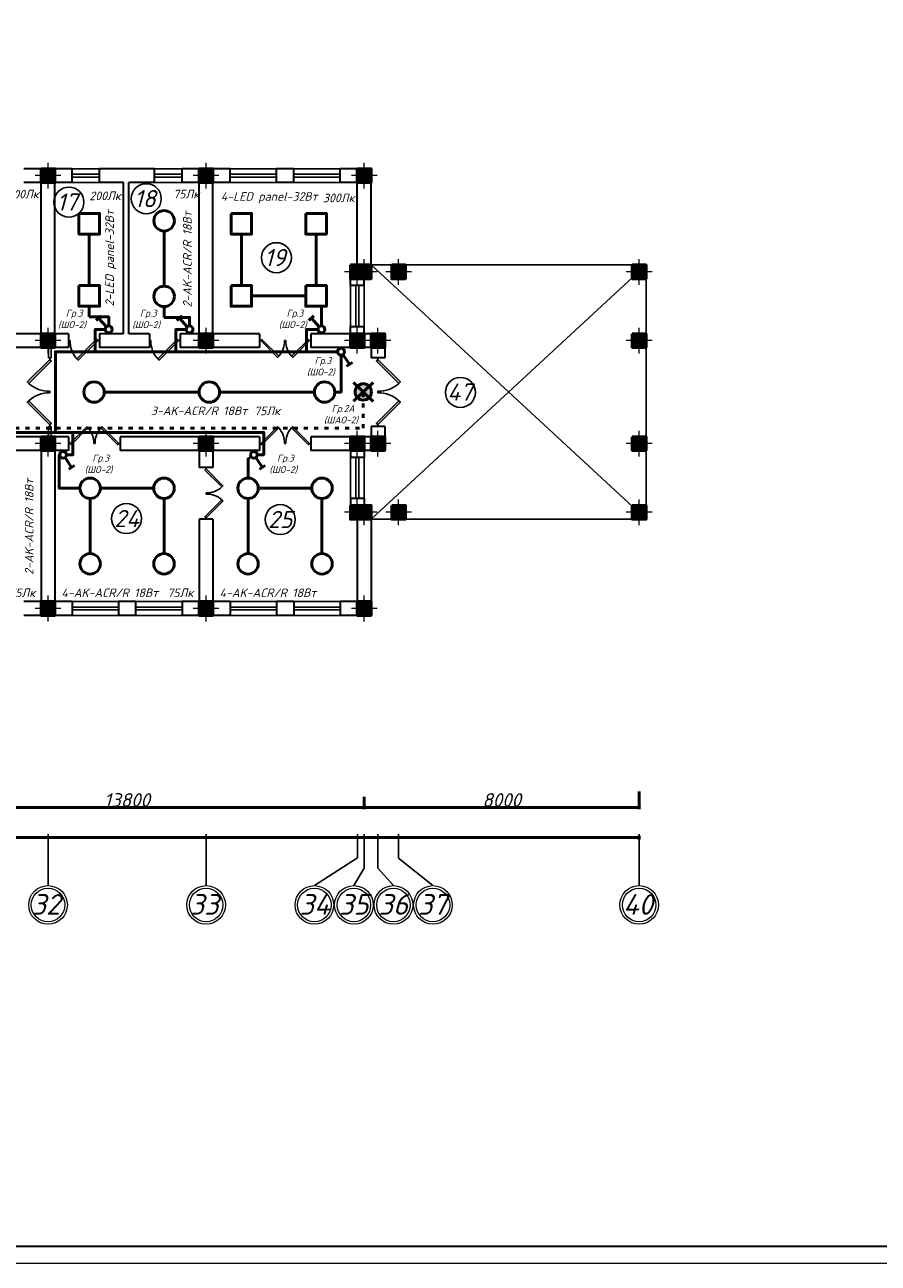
# Model space of a CAD drawing. Header units: millimetres. Extents: x 473009 to 2502882, y 456217 to 1153743.
# Tile 74 of 124: x 1750742 to 1775573, y 456217 to 492268. Entities that reach past the tile are written whole.
import ezdxf

# ---------------------------------------------------------------- set-up
doc = ezdxf.new("R2010")
doc.units = ezdxf.units.MM
doc.linetypes.add('ACAD_ISO03W100', pattern=[30, 12, -18])
doc.layers.add('kolonn', color=7, linetype='Continuous')
doc.layers.add('os', color=3, linetype='Continuous')
for name, color, linetype, lineweight in [('STR. Колонна', 1, 'Continuous', 30), ('штриховка', 52, 'Continuous', 9), ('ЭМ', 240, 'Continuous', 20)]:
    doc.layers.add(name, color=color, linetype=linetype, lineweight=lineweight)
doc.styles.add('SPDS1', font='spds.shx', dxfattribs={"width": 0.8})
doc.styles.get("Standard").update_dxf_attribs({"font": 'isocpeui.ttf'})
doc.styles.add('ГОСТ 300', font='isocpeui.ttf', dxfattribs={"height": 250})
doc.dimstyles.new('ISO-25', dxfattribs={"dimtxt": 400, "dimasz": 100, "dimexe": 50, "dimexo": 50, "dimgap": 20, "dimtad": 1, "dimdec": 0, "dimtxsty": 'Standard', "dimblk": 'ARCHTICK', "dimcen": 20, "dimclrd": 1, "dimclre": 1, "dimadec": 0, "dimazin": 0, "dimtfac": 1, "dimtdec": 0, "dimtmove": 0, "dimatfit": 3, "dimldrblk": 'ARCHTICK', "dimfxl": 1, "dimarcsym": 0})

# ---------------------------------------------------------------- blocks, each defined once
blk = doc.blocks.new('*U5')
at = {"layer": 'ЭМ', "color": 1, "lineweight": 50}
for p, q in [((-304, 334), (-131, 434)), ((-47, 88), (-218, 384))]:
    blk.add_line(p, q, dxfattribs=at)
blk.add_circle((0, 0), 100, dxfattribs=at)
blk = doc.blocks.new('jfgjhsdf')
blk.add_hatch(color=1).paths.add_polyline_path([(-593, 731), (-637, 687), (0, 50), (44, 94)])
at = {"color": 1}
for p, q in [((0, 1000), (0, 950)), ((0, 50), (0, 0))]:
    blk.add_line(p, q, dxfattribs=at)
blk.add_lwpolyline([(0, 50), (-637, 687), (-593, 731), (44, 94), (0, 50)], dxfattribs=at)
blk.add_arc((-33, 130), 821, 87.662, 132.9147, dxfattribs=at)
blk = doc.blocks.new('ghsdd')
at = {"ltscale": 50}
h = blk.add_hatch(color=256, dxfattribs=at)
h.paths.add_polyline_path([(0, 200), (-200, 200), (-200, 0), (0, 0)])
h.paths.add_polyline_path([(200, 0), (200, 200), (0, 200), (0, 0)])
h.paths.add_polyline_path([(0, 0), (-200, 0), (-200, -200), (0, -200)])
h.paths.add_polyline_path([(0, 0), (0, -200), (200, -200), (200, 0)])
at = {"lineweight": 0}
for p, q in [((0, -374), (0, 374)), ((-374, 0), (374, 0))]:
    blk.add_line(p, q, dxfattribs=at)
at = {"lineweight": 50, "ltscale": 50}
blk.add_lwpolyline([(200, 200), (200, -200), (-200, -200), (-200, 200), (200, 200)], dxfattribs=at)
blk = doc.blocks.new('_ArchTick')
at = {"color": 0, "linetype": 'ByBlock', "const_width": 0.15}
blk.add_lwpolyline([(-0.5, -0.5), (0.5, 0.5)], dxfattribs=at)
blk = doc.blocks.new('*D21')
at = {"color": 1, "lineweight": -2, "transparency": 16777216}
for p, q in [((200711, 22085), (200711, 21625)), ((200711, 21675), (214511, 21675)), ((214511, 21986), (214511, 21625))]:
    blk.add_line(p, q, dxfattribs=at)
at = {"layer": 'Defpoints', "color": 0, "lineweight": 50, "transparency": 16777216}
for p in [(200711, 22135), (214511, 22036), (214511, 21675)]:
    blk.add_point(p, dxfattribs=at)
at = {"color": 1, "lineweight": -2, "transparency": 16777216, "xscale": 100, "yscale": 100, "zscale": 100, "rotation": 180}
blk.add_blockref('_ArchTick', (200711, 21675), dxfattribs=at)
at = {"color": 1, "lineweight": -2, "transparency": 16777216, "xscale": 100, "yscale": 100, "zscale": 100}
blk.add_blockref('_ArchTick', (214511, 21675), dxfattribs=at)
at = {"color": 0, "transparency": 16777216, "insert": (207611, 21895), "char_height": 400, "attachment_point": 5}
blk.add_mtext('13800', dxfattribs=at)
blk = doc.blocks.new('*D22')
at = {"color": 1, "lineweight": -2, "transparency": 16777216}
for p, q in [((222511, 22144), (222511, 21625)), ((214511, 21986), (214511, 21625)), ((214511, 21675), (222511, 21675))]:
    blk.add_line(p, q, dxfattribs=at)
at = {"layer": 'Defpoints', "color": 0, "lineweight": 50, "transparency": 16777216}
for p in [(214511, 22036), (222511, 22194), (222511, 21675)]:
    blk.add_point(p, dxfattribs=at)
at = {"color": 1, "lineweight": -2, "transparency": 16777216, "xscale": 100, "yscale": 100, "zscale": 100, "rotation": 180}
blk.add_blockref('_ArchTick', (214511, 21675), dxfattribs=at)
at = {"color": 1, "lineweight": -2, "transparency": 16777216, "xscale": 100, "yscale": 100, "zscale": 100}
blk.add_blockref('_ArchTick', (222511, 21675), dxfattribs=at)
at = {"color": 0, "transparency": 16777216, "insert": (218511, 21895), "char_height": 400, "attachment_point": 5}
blk.add_mtext('8000', dxfattribs=at)
blk = doc.blocks.new('*D23')
at = {"color": 1, "lineweight": -2, "transparency": 16777216}
for p, q in [((146911, 20853), (146911, 20750)), ((222511, 20800), (146911, 20800)), ((222511, 20853), (222511, 20750))]:
    blk.add_line(p, q, dxfattribs=at)
at = {"layer": 'Defpoints', "color": 0, "lineweight": 50, "transparency": 16777216}
for p in [(146911, 20903), (146911, 20800), (222511, 20903)]:
    blk.add_point(p, dxfattribs=at)
at = {"color": 1, "lineweight": -2, "transparency": 16777216, "xscale": 100, "yscale": 100, "zscale": 100, "rotation": 180}
blk.add_blockref('_ArchTick', (146911, 20800), dxfattribs=at)
at = {"color": 1, "lineweight": -2, "transparency": 16777216, "xscale": 100, "yscale": 100, "zscale": 100}
blk.add_blockref('_ArchTick', (222511, 20800), dxfattribs=at)
at = {"color": 0, "transparency": 16777216, "insert": (184711, 21023), "char_height": 400, "attachment_point": 5}
blk.add_mtext('75600', dxfattribs=at)
blk = doc.blocks.new('1231234431252433')
at = {"layer": 'ЭМ', "color": 0, "lineweight": 20, "ltscale": 0.5}
blk.add_lwpolyline([(287242, 187022), (413342, 187022), (413342, 269622), (287242, 269622)], close=True, dxfattribs=at)
at = {"layer": 'ЭМ', "color": 0, "lineweight": 30, "ltscale": 0.5}
blk.add_lwpolyline([(289242, 187522), (412842, 187522), (412842, 269122), (289242, 269122)], close=True, dxfattribs=at)
blk = doc.blocks.new('312453246243562654123')
at = {"layer": 'os', "color": 0}
for p, q in [((205310.9, 20902.9), (205310.9, 19402.9)), ((209910.9, 20902.9), (209910.9, 19402.9)), ((214310.9, 20902.9), (214310.9, 20213.7)), ((214510.9, 20902.9), (214510.9, 19908.2)), ((214910.9, 20902.9), (214910.9, 19908.2)), ((215510.9, 20902.9), (215510.9, 20200.4)), ((222510.9, 20902.9), (222510.9, 19402.9))]:
    blk.add_line(p, q, dxfattribs=at)
for points in [[(214310.9, 20213.7), (213060.9, 19402.9)], [(216510.9, 19402.9), (215510.9, 20200.4)], [(214510.9, 19908.2), (214210.9, 19402.9)], [(215360.9, 19402.9), (214910.9, 19908.2)]]:
    blk.add_lwpolyline(points, dxfattribs=at)
at = {"layer": 'os', "color": 0, "lineweight": 0}
for centre, radius in [((205310.9, 18840.4), 562.5), ((205310.9, 18840.4), 487.5), ((209910.9, 18840.4), 562.5), ((209910.9, 18840.4), 487.5), ((213060.9, 18840.4), 562.5), ((213060.9, 18840.4), 487.5), ((214210.9, 18840.4), 562.5), ((214210.9, 18840.4), 487.5), ((215360.9, 18840.4), 562.5), ((215360.9, 18840.4), 487.5), ((216510.9, 18840.4), 562.5), ((216510.9, 18840.4), 487.5), ((222510.9, 18840.4), 562.5), ((222510.9, 18840.4), 487.5)]:
    blk.add_circle(centre, radius, dxfattribs=at)
at = {"ltscale": 50}
for s, p in [('32', (204831.9, 18556.8)), ('33', (209431.9, 18556.8)), ('34', (212627.4, 18556.8)), ('35', (213777.4, 18556.8)), ('36', (214927.4, 18556.8)), ('37', (216077.4, 18556.8)), ('40', (222043.8, 18556.8))]:
    blk.add_text(s, height=600, dxfattribs=at).set_placement(p)
for base, p1, p2, picture, middle in [((214510.9, 21675.1), (200710.9, 22134.9), (214510.9, 22035.7), '*D21', (207610.9, 21895.1)), ((222510.9, 21675.1), (214510.9, 22035.7), (222510.9, 22193.8), '*D22', (218510.9, 21895.1))]:
    dim = blk.add_linear_dim(base=base, p1=p1, p2=p2, dimstyle='ISO-25', override={"dimtmove": 1})
    dim.commit()
    dim.dimension.update_dxf_attribs({"geometry": picture, "text_midpoint": middle})
dim = blk.add_linear_dim(base=(146910.9, 20800.4), p1=(222510.9, 20902.9), p2=(146910.9, 20902.9), dimstyle='ISO-25')
dim.commit()
dim.dimension.update_dxf_attribs({"geometry": '*D23', "text_midpoint": (184710.9, 21023)})

msp = doc.modelspace()

# ---------------------------------------------------------------- hatches: boundary and pattern name
at = {"layer": 'штриховка', "lineweight": 50}
h = msp.add_hatch(color=3, dxfattribs=at)
h.dxf.hatch_style = 1
h.paths.add_polyline_path([(1760590.9, 481581.3), (1760420.1, 481746.9, 0.1947785), (1760353, 481581.3, 0.2030528), (1760425.4, 481410.5)])
h.paths.add_polyline_path([(1760756.5, 481752.2, 0.4142136), (1760420.1, 481746.9), (1760590.9, 481581.3)])
h.paths.add_polyline_path([(1760828.9, 481581.3, 0.2030528), (1760756.5, 481752.2), (1760590.9, 481581.3), (1760761.8, 481415.8, 0.1947785)])
h.paths.add_polyline_path([(1760590.9, 481581.3), (1760425.4, 481410.5, 0.4142136), (1760761.8, 481415.8)])

# ---------------------------------------------------------------- linework, layer by layer
at = {"lineweight": 30}
for p, q in [((1752117.9, 488075.8), (1750717.9, 488075.8)), ((1752117.9, 487675.8), (1752117.9, 488075.8)), ((1754517.9, 488075.8), (1752917.9, 488075.8)), ((1752917.9, 487675.8), (1752917.9, 488075.8)), ((1754517.9, 487675.8), (1754517.9, 488075.8)), ((1756717.9, 488075.8), (1755317.9, 488075.8)), ((1755317.9, 487675.8), (1755317.9, 488075.8)), ((1756717.9, 487675.8), (1756717.9, 488075.8)), ((1758567.9, 488075.8), (1758067.9, 488075.8)), ((1758067.9, 487675.8), (1758067.9, 488075.8)), ((1758567.9, 487675.8), (1758567.9, 488075.8)), ((1759917.9, 487675.8), (1759917.9, 488075.8)), ((1760817.9, 488075.8), (1759917.9, 488075.8)), ((1760817.9, 484875.8), (1760817.9, 488075.8)), ((1751217.9, 487675.8), (1750717.9, 487675.8)), ((1751217.9, 483275.8), (1751217.9, 487675.8)), ((1752117.9, 487675.8), (1751617.9, 487675.8)), ((1751617.9, 483275.8), (1751617.9, 487675.8)), ((1753617.9, 487675.8), (1752917.9, 487675.8)), ((1753617.9, 483275.8), (1753617.9, 487675.8)), ((1753767.9, 483275.8), (1753767.9, 487675.8)), ((1754517.9, 487675.8), (1753767.9, 487675.8)), ((1755817.9, 487675.8), (1755317.9, 487675.8)), ((1755817.9, 483275.8), (1755817.9, 487675.8)), ((1756717.9, 487675.8), (1756217.9, 487675.8)), ((1756217.9, 483275.8), (1756217.9, 487675.8)), ((1758567.9, 487675.8), (1758067.9, 487675.8)), ((1760417.9, 487675.8), (1759917.9, 487675.8)), ((1760417.9, 485275.8), (1760417.9, 487675.8)), ((1760417.9, 485275.8), (1760217.9, 485275.8)), ((1760217.9, 484675.8), (1760217.9, 485275.8)), ((1760617.9, 484675.8), (1760217.9, 484675.8)), ((1760817.9, 484875.8), (1760617.9, 484875.8)), ((1760617.9, 484675.8), (1760617.9, 484875.8)), ((1760617.9, 483475.8), (1760217.9, 483475.8)), ((1760217.9, 483275.8), (1760217.9, 483475.8)), ((1760617.9, 483275.8), (1760617.9, 483475.8)), ((1751217.9, 483275.8), (1748917.9, 483275.8)), ((1752017.9, 483275.8), (1751617.9, 483275.8)), ((1752017.9, 483275.8), (1752017.9, 482875.8)), ((1752917.9, 483275.8), (1752917.9, 482875.8)), ((1753617.9, 483275.8), (1752917.9, 483275.8)), ((1754367.9, 483275.8), (1753767.9, 483275.8)), ((1754367.9, 483275.8), (1754367.9, 482875.8)), ((1755267.9, 483275.8), (1755267.9, 482875.8)), ((1755817.9, 483275.8), (1755267.9, 483275.8)), ((1757567.9, 483275.8), (1756217.9, 483275.8)), ((1757567.9, 483275.8), (1757567.9, 482875.8)), ((1759067.9, 483275.8), (1759067.9, 482875.8)), ((1760217.9, 483275.8), (1759067.9, 483275.8)), ((1761217.9, 483275.8), (1760617.9, 483275.8)), ((1761217.9, 483275.8), (1761217.9, 482575.8)), ((1752017.9, 482875.8), (1748917.9, 482875.8)), ((1754367.9, 482875.8), (1752917.9, 482875.8)), ((1757567.9, 482875.8), (1755267.9, 482875.8)), ((1760817.9, 482875.8), (1759067.9, 482875.8)), ((1760817.9, 482875.8), (1760817.9, 482575.8)), ((1761217.9, 482575.8), (1760817.9, 482575.8)), ((1761217.9, 480575.8), (1760817.9, 480575.8)), ((1760817.9, 480575.8), (1760817.9, 480275.8)), ((1761217.9, 480575.8), (1761217.9, 479875.8)), ((1752017.9, 480275.8), (1750367.9, 480275.8)), ((1752017.9, 480275.8), (1752017.9, 479875.8)), ((1757567.9, 480275.8), (1753517.9, 480275.8)), ((1753517.9, 480275.8), (1753517.9, 479875.8)), ((1757567.9, 480275.8), (1757567.9, 479875.8)), ((1759067.9, 480275.8), (1759067.9, 479875.8)), ((1760817.9, 480275.8), (1759067.9, 480275.8)), ((1751217.9, 479875.8), (1750367.9, 479875.8)), ((1751217.9, 479875.8), (1751217.9, 475475.8)), ((1752017.9, 479875.8), (1751617.9, 479875.8)), ((1751617.9, 479875.8), (1751617.9, 475475.8)), ((1755817.9, 479875.8), (1753517.9, 479875.8)), ((1755817.9, 479875.8), (1755817.9, 479375.8)), ((1757567.9, 479875.8), (1756217.9, 479875.8)), ((1756217.9, 479875.8), (1756217.9, 479375.8)), ((1760217.9, 479875.8), (1759067.9, 479875.8)), ((1760217.9, 479875.8), (1760217.9, 479675.8)), ((1760617.9, 479875.8), (1760617.9, 479675.8)), ((1761217.9, 479875.8), (1760617.9, 479875.8)), ((1760617.9, 479675.8), (1760217.9, 479675.8)), ((1756217.9, 479375.8), (1755817.9, 479375.8)), ((1760217.9, 478475.8), (1760217.9, 477875.8)), ((1760617.9, 478475.8), (1760217.9, 478475.8)), ((1760617.9, 478475.8), (1760617.9, 478275.8)), ((1760817.9, 478275.8), (1760617.9, 478275.8)), ((1760817.9, 478275.8), (1760817.9, 475075.8)), ((1756217.9, 477875.8), (1755817.9, 477875.8)), ((1755817.9, 477875.8), (1755817.9, 475475.8)), ((1756217.9, 477875.8), (1756217.9, 475475.8)), ((1760417.9, 477875.8), (1760217.9, 477875.8)), ((1760417.9, 477875.8), (1760417.9, 475475.8)), ((1751217.9, 475475.8), (1750717.9, 475475.8)), ((1752117.9, 475475.8), (1751617.9, 475475.8)), ((1752117.9, 475475.8), (1752117.9, 475075.8)), ((1753967.9, 475475.8), (1753467.9, 475475.8)), ((1753467.9, 475475.8), (1753467.9, 475075.8)), ((1753967.9, 475475.8), (1753967.9, 475075.8)), ((1755317.9, 475475.8), (1755317.9, 475075.8)), ((1755817.9, 475475.8), (1755317.9, 475475.8)), ((1756717.9, 475475.8), (1756217.9, 475475.8)), ((1756717.9, 475475.8), (1756717.9, 475075.8)), ((1758567.9, 475475.8), (1758067.9, 475475.8)), ((1758067.9, 475475.8), (1758067.9, 475075.8)), ((1758567.9, 475475.8), (1758567.9, 475075.8)), ((1759917.9, 475475.8), (1759917.9, 475075.8)), ((1760417.9, 475475.8), (1759917.9, 475475.8)), ((1752117.9, 475075.8), (1750717.9, 475075.8)), ((1753967.9, 475075.8), (1753467.9, 475075.8)), ((1756717.9, 475075.8), (1755317.9, 475075.8)), ((1758567.9, 475075.8), (1758067.9, 475075.8)), ((1760817.9, 475075.8), (1759917.9, 475075.8))]:
    msp.add_line(p, q, dxfattribs=at)
at = {"color": 1}
for p, q in [((1752117.9, 488075.8), (1752917.9, 488075.8)), ((1752117.9, 487915.8), (1752917.9, 487915.8)), ((1752917.9, 487835.8), (1752117.9, 487835.8)), ((1755317.9, 488075.8), (1754517.9, 488075.8)), ((1755317.9, 487915.8), (1754517.9, 487915.8)), ((1754517.9, 487835.8), (1755317.9, 487835.8)), ((1756717.9, 488075.8), (1758067.9, 488075.8)), ((1756717.9, 487915.8), (1758067.9, 487915.8)), ((1758067.9, 487835.8), (1756717.9, 487835.8)), ((1759917.9, 488075.8), (1758567.9, 488075.8)), ((1759917.9, 487915.8), (1758567.9, 487915.8)), ((1758567.9, 487835.8), (1759917.9, 487835.8)), ((1752917.9, 487675.8), (1752117.9, 487675.8)), ((1754517.9, 487675.8), (1755317.9, 487675.8)), ((1758067.9, 487675.8), (1756717.9, 487675.8)), ((1758567.9, 487675.8), (1759917.9, 487675.8)), ((1760817.9, 477875.8), (1768817.9, 485275.8)), ((1768817.9, 477875.8), (1760817.9, 485275.8)), ((1760217.9, 483475.8), (1760217.9, 484675.8)), ((1760377.9, 483475.8), (1760377.9, 484675.8)), ((1760457.9, 484675.8), (1760457.9, 483475.8)), ((1760617.9, 484675.8), (1760617.9, 483475.8)), ((1751427.9, 482575.8), (1751427.9, 482875.8)), ((1751507.9, 482575.8), (1751507.9, 482875.8)), ((1751427.9, 482575.8), (1751507.9, 482575.8)), ((1751427.9, 480575.8), (1751427.9, 480275.8)), ((1751427.9, 480575.8), (1751507.9, 480575.8)), ((1751507.9, 480575.8), (1751507.9, 480275.8)), ((1760217.9, 479675.8), (1760217.9, 478475.8)), ((1760377.9, 479675.8), (1760377.9, 478475.8)), ((1760457.9, 478475.8), (1760457.9, 479675.8)), ((1760617.9, 478475.8), (1760617.9, 479675.8)), ((1753467.9, 475475.8), (1752117.9, 475475.8)), ((1753467.9, 475315.8), (1752117.9, 475315.8)), ((1752117.9, 475235.8), (1753467.9, 475235.8)), ((1753967.9, 475475.8), (1755317.9, 475475.8)), ((1753967.9, 475315.8), (1755317.9, 475315.8)), ((1755317.9, 475235.8), (1753967.9, 475235.8)), ((1758067.9, 475475.8), (1756717.9, 475475.8)), ((1758067.9, 475315.8), (1756717.9, 475315.8)), ((1756717.9, 475235.8), (1758067.9, 475235.8)), ((1758567.9, 475475.8), (1759917.9, 475475.8)), ((1758567.9, 475315.8), (1759917.9, 475315.8)), ((1759917.9, 475235.8), (1758567.9, 475235.8)), ((1752117.9, 475075.8), (1753467.9, 475075.8)), ((1755317.9, 475075.8), (1753967.9, 475075.8)), ((1756717.9, 475075.8), (1758067.9, 475075.8)), ((1759917.9, 475075.8), (1758567.9, 475075.8))]:
    msp.add_line(p, q, dxfattribs=at)
at = {"color": 1, "lineweight": 50}
for points in [[(1752317.9, 486775.8), (1752317.9, 486175.8), (1752917.9, 486175.8), (1752917.9, 486775.8), (1752317.9, 486775.8)], [(1756742.9, 486775.8), (1756742.9, 486175.8), (1757342.9, 486175.8), (1757342.9, 486775.8), (1756742.9, 486775.8)], [(1758917.9, 486775.8), (1758917.9, 486175.8), (1759517.9, 486175.8), (1759517.9, 486775.8), (1758917.9, 486775.8)], [(1752617.9, 486175.8), (1752617.9, 484675.8)], [(1754795.5, 486263.8), (1754795.5, 484659.8)], [(1757042.9, 484675.8), (1757042.9, 486175.8)], [(1759217.9, 484675.8), (1759217.9, 486175.8)], [(1752317.9, 484675.8), (1752317.9, 484075.8), (1752917.9, 484075.8), (1752917.9, 484675.8), (1752317.9, 484675.8)], [(1756742.9, 484675.8), (1756742.9, 484075.8), (1757342.9, 484075.8), (1757342.9, 484675.8), (1756742.9, 484675.8)], [(1758917.9, 484675.8), (1758917.9, 484075.8), (1759517.9, 484075.8), (1759517.9, 484675.8), (1758917.9, 484675.8)], [(1758917.9, 484375.8), (1757342.9, 484375.8)], [(1752617.9, 484075.8), (1752617.9, 483761.7)], [(1754795.5, 484063.8), (1754795.5, 483749.7)], [(1759373.5, 483500.8), (1759373.5, 484075.8)], [(1752617.9, 483761.7), (1753185.2, 483761.7), (1753185.2, 483500.8)], [(1754795.5, 483749.7), (1755535.2, 483749.7), (1755535.2, 483500.8)], [(1751757.8, 480400.8), (1751632.9, 480400.8), (1751632.9, 482749.8), (1752794.1, 482749.8), (1752794.1, 482874.8), (1752794.1, 483400.8), (1752919.1, 483400.8), (1753085.2, 483400.8)], [(1752794.1, 482749.8), (1755139.7, 482749.8), (1755139.7, 483400.8), (1755264.7, 483400.8), (1755435.2, 483400.8)], [(1759273.5, 483400.8), (1759064.3, 483400.8), (1758939.3, 483400.8), (1758939.3, 482875.6), (1758939.3, 482750.6), (1755139.7, 482749.8)], [(1758939.3, 482750.6), (1759842.9, 482750.8)], [(1759942.9, 482650.8), (1759942.9, 481575.8), (1759763.2, 481575.8)], [(1760879.7, 481851.5), (1760302.2, 481311.1)], [(1760306.9, 481856.5), (1760875, 481306.2)], [(1753055.2, 481575.8), (1755813.2, 481575.8)], [(1756409.2, 481575.8), (1759167.2, 481575.8)], [(1749594.5, 480400.8), (1751632.9, 480400.8)], [(1751957.8, 479750.8), (1752142.9, 479750.8), (1752142.9, 480400.8), (1751757.8, 480400.8)], [(1757507.8, 479750.8), (1757692.9, 479750.8), (1757692.9, 480400.8), (1752142.9, 480400.8)], [(1752344.9, 478775.8), (1751742.9, 478775.8), (1751742.9, 479750.8), (1751757.8, 479750.8)], [(1757239.3, 479073.8), (1757239.3, 479633.7), (1757325.7, 479693.7)], [(1754494.9, 478775.8), (1752940.9, 478775.8)], [(1759091.3, 478775.8), (1757537.3, 478775.8)], [(1752642.9, 476873.8), (1752642.9, 478477.8)], [(1754792.9, 476873.8), (1754792.9, 478477.8)], [(1757239.3, 476873.8), (1757239.3, 478477.8)], [(1759389.3, 476873.8), (1759389.3, 478477.8)]]:
    msp.add_lwpolyline(points, dxfattribs=at)
at = {"color": 1}
msp.add_lwpolyline([(1760817.9, 477875.8), (1768817.9, 477875.8), (1768817.9, 485275.8), (1760817.9, 485275.8)], dxfattribs=at)
at = {"color": 3, "linetype": 'ACAD_ISO03W100', "lineweight": 50, "ltscale": 10}
msp.add_lwpolyline([(1738161.9, 480724.2), (1738161.9, 480525.8), (1760590.9, 480525.8), (1760590.9, 481581.3)], dxfattribs=at)
at = {"color": 1}
for centre in [(1752027.1, 487105.4), (1754277.1, 487205.4), (1758064.8, 485488.1), (1763417.1, 481565.4), (1753701.9, 477893.4), (1758173.5, 477865.1)]:
    msp.add_circle(centre, 437, dxfattribs=at)
at = {"color": 1, "lineweight": 50}
for centre, radius in [((1754795.5, 486561.8), 298), ((1754795.5, 484361.8), 298), ((1752757.2, 481575.8), 298), ((1756111.2, 481575.8), 298), ((1759465.2, 481575.8), 298), ((1760590.9, 481581.3), 237.9), ((1752642.9, 478775.8), 298), ((1754792.9, 478775.8), 298), ((1757239.3, 478775.8), 298), ((1759389.3, 478775.8), 298), ((1752642.9, 476575.8), 298), ((1754792.9, 476575.8), 298), ((1757239.3, 476575.8), 298), ((1759389.3, 476575.8), 298)]:
    msp.add_circle(centre, radius, dxfattribs=at)

# ---------------------------------------------------------------- block references
at = {"lineweight": 50}
msp.add_blockref('1231234431252433', (1385482.8, 269194.7), dxfattribs=at)
at = {"color": 1, "lineweight": 50}
msp.add_blockref('312453246243562654123', (1546107.1, 447805.4), dxfattribs=at)
for p, xscale, yscale, zscale, rotation in [((1752917.9, 483075.8), 0.8999999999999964, 0.8999999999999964, 0.8999999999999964, 90), ((1755267.9, 483075.8), 0.8999999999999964, 0.8999999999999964, 0.8999999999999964, 90), ((1757567.9, 483075.8), -0.769230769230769, 0.769230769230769, 0.769230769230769, 270), ((1759067.9, 483075.8), 0.769230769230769, 0.769230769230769, 0.769230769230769, 90), ((1751467.9, 482575.8), -1.025641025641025, 1.025641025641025, 1.025641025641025, 180), ((1761017.9, 482575.8), 1.025641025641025, 1.025641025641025, 1.025641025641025, 180), ((1752017.9, 480075.8), 0.769230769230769, 0.769230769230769, 0.769230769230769, 270), ((1753517.9, 480075.8), -0.769230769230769, 0.769230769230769, 0.769230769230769, 90), ((1757567.9, 480075.8), 0.769230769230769, 0.769230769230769, 0.769230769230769, 270), ((1759067.9, 480075.8), -0.769230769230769, 0.769230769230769, 0.769230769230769, 90), ((1756017.9, 479375.8), 0.769230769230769, 0.769230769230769, 0.769230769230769, 180)]:
    msp.add_blockref('jfgjhsdf', p, dxfattribs=dict(xscale=xscale, yscale=yscale, zscale=zscale, rotation=rotation))
for p, xscale, yscale, zscale in [((1751467.9, 480575.8), 1.025641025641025, 1.025641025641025, 1.025641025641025), ((1761017.9, 480575.8), -1.025641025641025, 1.025641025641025, 1.025641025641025), ((1756017.9, 477875.8), -0.769230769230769, 0.769230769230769, 0.769230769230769)]:
    msp.add_blockref('jfgjhsdf', p, dxfattribs=dict(xscale=xscale, yscale=yscale, zscale=zscale))
at = {"layer": 'kolonn', "xscale": -1}
for p in [(1751417.9, 487875.8), (1756017.9, 487875.8), (1760617.9, 487875.8), (1760417.9, 485075.8), (1760617.9, 485075.8), (1761617.9, 485075.8), (1768617.9, 485075.8), (1751417.9, 483075.8), (1756017.9, 483075.8), (1760417.9, 483075.8), (1761017.9, 483075.8), (1768617.9, 483075.8), (1751417.9, 480075.8), (1756017.9, 480075.8), (1760417.9, 480075.8), (1761017.9, 480075.8), (1768617.9, 480075.8), (1760417.9, 478075.8), (1760617.9, 478075.8), (1761617.9, 478075.8), (1768617.9, 478075.8), (1751417.9, 475275.8), (1756017.9, 475275.8), (1760617.9, 475275.8)]:
    msp.add_blockref('ghsdd', p, dxfattribs=at)
at = {"layer": 'STR. Колонна', "lineweight": 50, "xscale": -1}
for p, rotation in [((1753185.2, 483400.8), 71.25622189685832), ((1755535.2, 483400.8), 71.25622189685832), ((1759373.5, 483400.8), 71.25622189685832), ((1759942.9, 482750.8), 243.6294151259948), ((1751857.8, 479750.8), 243.6294151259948), ((1757407.8, 479750.8), 243.6294151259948)]:
    msp.add_blockref('*U5', p, dxfattribs=dict(at, rotation=rotation))

# ---------------------------------------------------------------- texts
at = {"color": 1}
for s, p in [('18', (1753924.9, 486957.4)), ('17', (1751674.9, 486857.4)), ('19', (1757712.7, 485240.1)), ('47', (1763037.6, 481325.9)), ('24', (1753349.7, 477645.3)), ('25', (1757821.4, 477617.1))]:
    msp.add_text(s, height=500, dxfattribs=at).set_placement(p)
at = {"char_height": 250, "width": 6377.27, "attachment_point": 5, "style": 'ГОСТ 300'}
for s, insert, rotation in [('300Лк', (1750689.8, 487338.9), 0.40927), ('200Лк', (1753079, 487289.7), 0.40927), ('75Лк', (1755438.6, 487340.4), 0.40927), ('300Лк', (1759876.5, 487227.5), 0.40927), ('2-LED panel-32Вт\\P ', (1753457.5, 485472.1), 90), ('2-AK-ACR/R 18Вт', (1755473.2, 485437.4), 90), ('75Лк', (1757792.6, 481029.2), 0.40927), ('2-AK-ACR/R 18Вт', (1750870.6, 477651.4), 90), ('75Лк', (1750666, 475732.9), 0.40927), ('75Лк', (1755266, 475732.9), 0.40927)]:
    msp.add_mtext(s, dxfattribs=dict(at, insert=insert, rotation=rotation))
at = {"color": 7, "ltscale": 2, "insert": (513015.9, 476034.8), "char_height": 250, "width": 17719.705, "attachment_point": 4, "line_spacing_factor": 1.44, "style": 'SPDS1'}
msp.add_mtext('\\pi7954.85267;{\\L\\C256;Общие данные\\P\\pi0;\\l    1.Настоящий проект электроосвещения и электрооборудования здания выполнен на основании следующих исходных данных разделов: АР, ОВ, ОС, ТХ. \\PВРУ-1- Ру =116,2кВт; \\P             Рр =98,7кВт.\\P    2.Проектом предусмотрено рабочее (общее, местное) ремонтное и аварийное освещение.\\P    3.Общее рабочее освещение предусматривается стационарными светодиодными светильниками. Выбор типа светильников производился в соответствии с назначением помещений, характеристикой среды и требованиями архитектурного оформления.\\P   4.Освещенность помещений принята согласно нормам и правилам КМК2.01.05-98.\\P   5.Управление рабочим освещением осуществляется выключателями, установленными по месту в помещениях .\\P   6.Аварийное освещение предусматривается по линиям проходов и выходов из здания. Светильники аварийного освещения выделяются из числа светильников общего рабочего освещения и питаются от сети аварийного освещения.\\P   7.Включение светильников общего и аварийного освещения раздельное.\\P  8.Групповая осветительная сеть выполняется кабелем марки ВВГнг-0,66  в ПВХ гофротрубе за подвесным потолком, в плитах перекрытий.   \\P     9.Силовыми электроприемниками являются  технологическое,  сантехническое оборудование. Номинальная мощность установленных электроприемников принята в соответствии с заданиями технологической, вентиляционной частей проекта. \\PРасчетная мощность силовых электроприемников определена методом коэффициентов спроса по характерным группам электроприемников (на основании рекомендаций КМК). . Отключение общей вентиляции при пожаре осуществляется поступлением сигнала на магнитный пускатель "МП".\\P     10.Силовая распределительная сеть выполняется кабелем ВВГнг, проложенная за подвесным потолком в ПВХ гофротрубе и скрыто в ПВХ трубе под слоем штукатурки. \\P     11.Силовые распределительные пункты приняты с автоматическими выключателями на отходящих линиях. Щиты принять навесными. В качестве главного распределительного щита принята панель ПР. Магистральные сети выполняются кабелем марки ВВГнг, проложенные в гофрированных трубах ПВХ, на скобах.\\P    12.Для защиты от поражения электрическим током предусматривается следующие виды заземления :\\P     Заземление всех корпусов электроприемников выполняется в однофазной сети третьим  заземляющим проводом,в трехфазной-пятым заземляющим проводом.\\PВ проекте принята система заземления TN-S. Ввод в здание должен быть предусмотрен пятижильным кабелем. Пятая жила соединяется с заземленной нейтралью источника.\\P    13. Опасные зоны на объекте отсутствуют\\C5;.\\P    }14. {\\C256;Монтаж выполнить в соответствии с ПУЭ и КМК3.05.06-97.}', dxfattribs=at)
at = {"width": 6377.27, "attachment_point": 5, "style": 'ГОСТ 300'}
for s, insert, char_height in [('4-LED panel-32Вт\\P ', (1757852.9, 487024), 250), (' Гр.3\\P(ШО-2)', (1752117.1, 483695.3), 200), (' Гр.3\\P(ШО-2)', (1754274, 483695.3), 200), (' Гр.3\\P(ШО-2)', (1758540.4, 483695.3), 200), (' Гр.3\\P(ШО-2)', (1759356.9, 482317.3), 200), ('3-AK-ACR/R 18Вт', (1755811.5, 481029.6), 250), (' Гр.2A\\P(ШAО-2)', (1759940.9, 480921.5), 200), (' Гр.3\\P(ШО-2)', (1752889.4, 479476.6), 200), (' Гр.3\\P(ШО-2)', (1758263.4, 479476.6), 200), ('4-AK-ACR/R 18Вт', (1753215.5, 475732.9), 250), ('4-AK-ACR/R 18Вт', (1757815.5, 475732.9), 250)]:
    msp.add_mtext(s, dxfattribs=dict(at, insert=insert, char_height=char_height))

doc.saveas('drawing.dxf')
